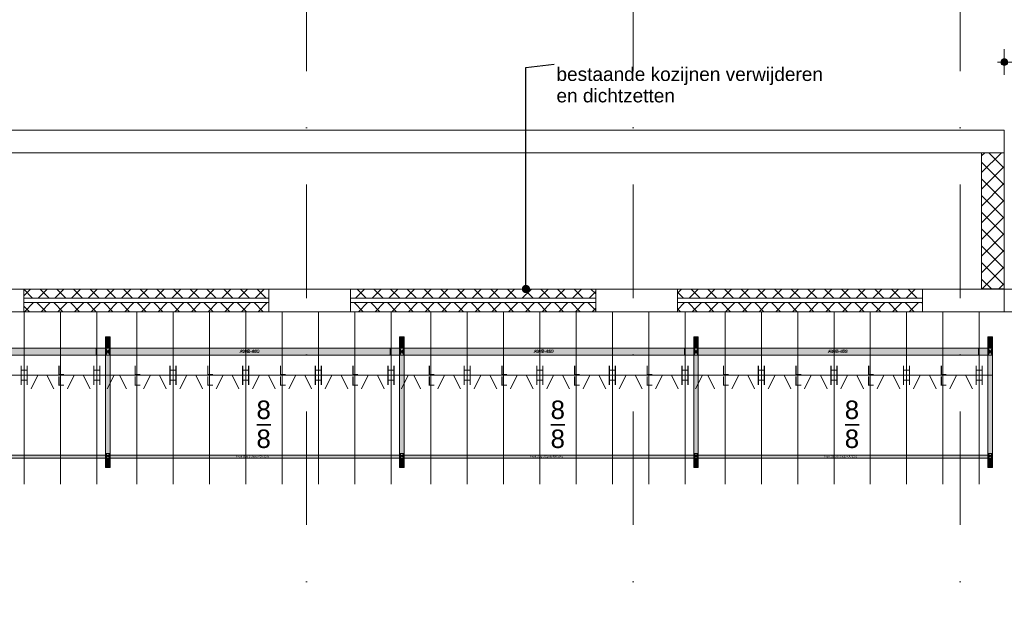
# Model space of a CAD drawing. Header units: millimetres. Extents: x -54205 to 99702, y -35458 to 70878.
# Tile 26 of 226: x -19108 to -8264, y 20699 to 27182. Entities that reach past the tile are written whole.
import ezdxf
from ezdxf.enums import TextEntityAlignment as Align

# ---------------------------------------------------------------- set-up
doc = ezdxf.new("R2010")
doc.units = ezdxf.units.MM
doc.header["$MEASUREMENT"] = 0
doc.linetypes.add('streep-punt', pattern=[2500, 1250, -625, 0, -625])
for name, color, linetype in [('21_0 NC Buitenwanden', 7, 'Continuous'), ('21_0 NC Buitenwanden Laagscheidingslijnen', 7, 'Continuous'), ('23 Vloeren', 7, 'Continuous'), ('New_21_0 NC Buitenwanden', 7, 'Continuous'), ('New_21_0 NC Buitenwanden Doorsnede-arcering', 7, 'Continuous'), ('New_21_0 NC Buitenwanden Ramen', 7, 'Continuous'), ('New_Klaver bicycle parking', 7, 'Continuous'), ('New_Klaver bicycle parking 2D arcering', 7, 'Continuous'), ('New_Maatvoering 1_ 100', 7, 'Continuous'), ('New_Maatvoering 1_ 100 2D arcering', 7, 'Continuous'), ('New_Ruimtefuncties Zone omranding', 7, 'Continuous'), ('Stramien', 7, 'Continuous')]:
    doc.layers.add(name, color=color, linetype=linetype)
doc.styles.add('GENERATED_STYLE_1', font='arial.ttf')
doc.dimstyles.new('GENERATED_STYLE__4', dxfattribs={"dimtxt": 179.999995, "dimasz": 142.5, "dimexe": 0.18, "dimexo": 0.0625, "dimgap": 0, "dimtad": 1, "dimtih": 1, "dimtoh": 1, "dimdec": 0, "dimzin": 0, "dimdsep": 46, "dimtxsty": 'GENERATED_STYLE_1', "dimblk": 'ARROWHEAD_11', "dimblk1": 'ARROWHEAD_11', "dimblk2": 'ARROWHEAD_11', "dimcen": 0.09, "dimse1": 1, "dimse2": 1, "dimclrd": 1, "dimclre": 1, "dimclrt": 2, "dimadec": 1, "dimazin": 0, "dimtfac": 1, "dimtdec": 4, "dimtmove": 0, "dimatfit": 3, "dimfxl": 1, "dimtolj": 1, "dimtzin": 0, "dimarcsym": 0})
doc.dimstyles.new('GENERATED_STYLE__9', dxfattribs={"dimtxt": 0.18, "dimasz": 182.4, "dimexe": 0.18, "dimexo": 0.0625, "dimgap": 0, "dimtad": 0, "dimtih": 1, "dimtoh": 1, "dimdec": 4, "dimzin": 0, "dimdsep": 46, "dimcen": 0.09, "dimadec": 0, "dimazin": 0, "dimtfac": 1, "dimtdec": 4, "dimtmove": 0, "dimatfit": 3, "dimldrblk": 'ARROWHEAD_11', "dimfxl": 1, "dimtolj": 1, "dimtzin": 0, "dimarcsym": 0})
pattern_1 = [(45, (0, 0), (-91.9239, 91.9239), []), (135, (0, 0), (91.9239, 91.9239), [])]

# ---------------------------------------------------------------- blocks, each defined once
blk = doc.blocks.new('Slab_4_1', base_point=(-44650, 6766))
at = {"layer": '23 Vloeren', "color": 255, "linetype": 'Continuous', "lineweight": 0, "flags": 128}
blk.add_lwpolyline([(-44650, 6766), (-1600, 6766), (-1600, 23966), (-44650, 23966), (-44650, 16591), (-51700, 16591), (-51700, 13866), (-52800, 13866), (-52800, 9271), (-49664, 9271), (-49664, 6616), (-47450, 6616), (-47450, 8366), (-45550, 8366), (-45550, 13866), (-44650, 13866)], close=True, dxfattribs=at)
blk = doc.blocks.new('R rechthoekige opening 26')
at = {"layer": 'New_21_0 NC Buitenwanden Ramen', "color": 9, "linetype": 'Continuous', "lineweight": 0}
for p, q in [((-1350, 136), (1350, 136)), ((-1350, -114), (1350, -114))]:
    blk.add_line(p, q, dxfattribs=at)
at = {"layer": 'New_21_0 NC Buitenwanden Ramen', "color": 1, "linetype": 'Continuous', "lineweight": 0}
for p, q in [((-1350, 0), (-1350, 136)), ((1350, 0), (1350, 136)), ((-1350, -114), (-1350, 0)), ((1350, -114), (1350, 0))]:
    blk.add_line(p, q, dxfattribs=at)
blk = doc.blocks.new('Wall_62_1', base_point=(-1600, 23966))
at = {"layer": '21_0 NC Buitenwanden', "color": 1, "linetype": 'Continuous', "lineweight": 0}
for p, q in [((-19064, 24216), (-19064, 24102)), ((-16364, 24216), (-16364, 24102)), ((-15464, 24216), (-15464, 24102)), ((-12764, 24216), (-12764, 24102)), ((-11864, 24216), (-11864, 24102)), ((-9164, 24216), (-9164, 24102)), ((-19064, 24102), (-19064, 23966)), ((-16364, 24102), (-16364, 23966)), ((-15464, 24102), (-15464, 23966)), ((-12764, 24102), (-12764, 23966)), ((-11864, 24102), (-11864, 23966)), ((-9164, 24102), (-9164, 23966))]:
    blk.add_line(p, q, dxfattribs=at)
at = {"layer": '21_0 NC Buitenwanden', "color": 1, "linetype": 'Continuous', "lineweight": 0, "flags": 128}
for points in [[(-19064, 24216), (-19964, 24216)], [(-15464, 24216), (-16364, 24216)], [(-11864, 24216), (-12764, 24216)], [(-8264, 24216), (-9164, 24216)], [(-19964, 23966), (-19064, 23966)], [(-16364, 23966), (-15464, 23966)], [(-12764, 23966), (-11864, 23966)], [(-9164, 23966), (-8264, 23966)]]:
    blk.add_lwpolyline(points, dxfattribs=at)
at = {"layer": 'New_21_0 NC Buitenwanden Ramen', "color": 1, "linetype": 'Continuous', "lineweight": 0, "zscale": 1000, "rotation": 179.9999999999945}
for p in [(-17714, 24102), (-10514, 24102)]:
    blk.add_blockref('R rechthoekige opening 26', p, dxfattribs=at)
at = {"layer": 'New_21_0 NC Buitenwanden Ramen', "color": 1, "linetype": 'Continuous', "lineweight": 0, "xscale": -1, "zscale": 1000, "rotation": 179.9999999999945}
for p in [(-14114, 24102), (-6914, 24102)]:
    blk.add_blockref('R rechthoekige opening 26', p, dxfattribs=at)
blk = doc.blocks.new('Wall_69_1', base_point=(-39904, 25966))
at = {"layer": '21_0 NC Buitenwanden', "color": 1, "linetype": 'Continuous', "lineweight": 0, "flags": 128}
for points in [[(-8264, 25966), (-39654, 25966)], [(-8264, 25966), (-8264, 25716)], [(-39654, 25716), (-8514, 25716)]]:
    blk.add_lwpolyline(points, dxfattribs=at)
at = {"layer": '21_0 NC Buitenwanden Laagscheidingslijnen', "color": 1, "linetype": 'Continuous', "lineweight": 0}
blk.add_line((-8264, 25716), (-8514, 25716), dxfattribs=at)
blk = doc.blocks.new('Wall_180_1', base_point=(-16364, 24216))
at = {"layer": 'New_21_0 NC Buitenwanden Doorsnede-arcering', "linetype": 'Continuous', "lineweight": 0, "true_color": 0x000000}
h = blk.add_hatch(dxfattribs=at)
h.set_pattern_fill('205_Ongewapend_beton_0001', color=18, style=0, pattern_type=2)
h.set_pattern_definition(pattern_1)
h.paths.add_polyline_path([(-16364, 24216), (-19064, 24216), (-19064, 24116), (-16364, 24116)])
at = {"layer": 'New_21_0 NC Buitenwanden', "color": 1, "linetype": 'Continuous', "lineweight": 0, "flags": 128}
for points in [[(-16364, 24216), (-19064, 24216)], [(-19064, 24216), (-19064, 24116)], [(-16364, 24116), (-16364, 24216)], [(-19064, 24116), (-16364, 24116)]]:
    blk.add_lwpolyline(points, dxfattribs=at)
blk = doc.blocks.new('Wall_181_1', base_point=(-12764, 24216))
at = {"layer": 'New_21_0 NC Buitenwanden Doorsnede-arcering', "linetype": 'Continuous', "lineweight": 0, "true_color": 0x000000}
h = blk.add_hatch(dxfattribs=at)
h.set_pattern_fill('205_Ongewapend_beton_0001', color=18, style=0, pattern_type=2)
h.set_pattern_definition(pattern_1)
h.paths.add_polyline_path([(-12764, 24216), (-15464, 24216), (-15464, 24116), (-12764, 24116)])
at = {"layer": 'New_21_0 NC Buitenwanden', "color": 1, "linetype": 'Continuous', "lineweight": 0, "flags": 128}
for points in [[(-12764, 24216), (-15464, 24216)], [(-15464, 24216), (-15464, 24116)], [(-12764, 24116), (-12764, 24216)], [(-15464, 24116), (-12764, 24116)]]:
    blk.add_lwpolyline(points, dxfattribs=at)
blk = doc.blocks.new('Wall_182_1', base_point=(-9164, 24216))
at = {"layer": 'New_21_0 NC Buitenwanden Doorsnede-arcering', "linetype": 'Continuous', "lineweight": 0, "true_color": 0x000000}
h = blk.add_hatch(dxfattribs=at)
h.set_pattern_fill('205_Ongewapend_beton_0001', color=18, style=0, pattern_type=2)
h.set_pattern_definition(pattern_1)
h.paths.add_polyline_path([(-9164, 24216), (-11864, 24216), (-11864, 24116), (-9164, 24116)])
at = {"layer": 'New_21_0 NC Buitenwanden', "color": 1, "linetype": 'Continuous', "lineweight": 0, "flags": 128}
for points in [[(-9164, 24216), (-11864, 24216)], [(-11864, 24216), (-11864, 24116)], [(-9164, 24116), (-9164, 24216)], [(-11864, 24116), (-9164, 24116)]]:
    blk.add_lwpolyline(points, dxfattribs=at)
blk = doc.blocks.new('Wall_195_1', base_point=(-8264, 25966))
at = {"layer": 'New_21_0 NC Buitenwanden Doorsnede-arcering', "linetype": 'Continuous', "lineweight": 0, "true_color": 0x000000}
h = blk.add_hatch(dxfattribs=at)
h.set_pattern_fill('205_Ongewapend_beton_0001', color=18, style=0, pattern_type=2)
h.set_pattern_definition(pattern_1)
h.paths.add_polyline_path([(-8514, 25716), (-8514, 24216), (-8264, 24216), (-8264, 25716)])
at = {"layer": '21_0 NC Buitenwanden Laagscheidingslijnen', "color": 1, "linetype": 'Continuous', "lineweight": 0}
blk.add_line((-8264, 25716), (-8514, 25716), dxfattribs=at)
at = {"layer": 'New_21_0 NC Buitenwanden', "color": 1, "linetype": 'Continuous', "lineweight": 0, "flags": 128}
for points in [[(-8514, 25716), (-8514, 24216)], [(-8264, 24216), (-8264, 25716)], [(-8514, 24216), (-8264, 24216)]]:
    blk.add_lwpolyline(points, dxfattribs=at)
blk = doc.blocks.new('Wall_300_1', base_point=(-16364, 23966))
at = {"layer": 'New_21_0 NC Buitenwanden Doorsnede-arcering', "linetype": 'Continuous', "lineweight": 0, "true_color": 0x000000}
h = blk.add_hatch(dxfattribs=at)
h.set_pattern_fill('205_Ongewapend_beton_0001', color=18, style=0, pattern_type=2)
h.set_pattern_definition(pattern_1)
h.paths.add_polyline_path([(-16364, 24066), (-19064, 24066), (-19064, 23966), (-16364, 23966)])
at = {"layer": 'New_21_0 NC Buitenwanden', "color": 1, "linetype": 'Continuous', "lineweight": 0, "flags": 128}
for points in [[(-16364, 24066), (-19064, 24066)], [(-19064, 24066), (-19064, 23966)], [(-19064, 23966), (-16364, 23966)], [(-16364, 23966), (-16364, 24066)]]:
    blk.add_lwpolyline(points, dxfattribs=at)
blk = doc.blocks.new('Wall_301_1', base_point=(-12764, 23966))
at = {"layer": 'New_21_0 NC Buitenwanden Doorsnede-arcering', "linetype": 'Continuous', "lineweight": 0, "true_color": 0x000000}
h = blk.add_hatch(dxfattribs=at)
h.set_pattern_fill('205_Ongewapend_beton_0001', color=18, style=0, pattern_type=2)
h.set_pattern_definition(pattern_1)
h.paths.add_polyline_path([(-12764, 24066), (-15464, 24066), (-15464, 23966), (-12764, 23966)])
at = {"layer": 'New_21_0 NC Buitenwanden', "color": 1, "linetype": 'Continuous', "lineweight": 0, "flags": 128}
for points in [[(-12764, 24066), (-15464, 24066)], [(-15464, 24066), (-15464, 23966)], [(-15464, 23966), (-12764, 23966)], [(-12764, 23966), (-12764, 24066)]]:
    blk.add_lwpolyline(points, dxfattribs=at)
blk = doc.blocks.new('Wall_302_1', base_point=(-9164, 23966))
at = {"layer": 'New_21_0 NC Buitenwanden Doorsnede-arcering', "linetype": 'Continuous', "lineweight": 0, "true_color": 0x000000}
h = blk.add_hatch(dxfattribs=at)
h.set_pattern_fill('205_Ongewapend_beton_0001', color=18, style=0, pattern_type=2)
h.set_pattern_definition(pattern_1)
h.paths.add_polyline_path([(-9164, 24066), (-11864, 24066), (-11864, 23966), (-9164, 23966)])
at = {"layer": 'New_21_0 NC Buitenwanden', "color": 1, "linetype": 'Continuous', "lineweight": 0, "flags": 128}
for points in [[(-9164, 24066), (-11864, 24066)], [(-11864, 24066), (-11864, 23966)], [(-11864, 23966), (-9164, 23966)], [(-9164, 23966), (-9164, 24066)]]:
    blk.add_lwpolyline(points, dxfattribs=at)
blk = doc.blocks.new('Standard grid marker')
at = {"layer": 'Stramien', "color": 1, "linetype": 'streep-punt', "lineweight": 0}
blk.add_line((1000, 0), (61400, 0), dxfattribs=at)
at = {"layer": 'Stramien', "color": 2, "lineweight": 0, "style": 'GENERATED_STYLE_1'}
for tag, p in [('AC_MarkerText_1_0', (-245, -80)), ('AC_MarkerText_1_1', (63155, -80))]:
    blk.add_attdef(tag, text='', height=350, rotation=270, dxfattribs=at).set_placement(p, align=Align.TOP_CENTER)
blk = doc.blocks.new('*D1204')
at = {"layer": 'New_Maatvoering 1_ 100 2D arcering', "linetype": 'Continuous', "lineweight": 0}
for points in [[(-8302, 26716), (-8299, 26702), (-8291, 26690), (-8279, 26682), (-8264, 26679), (-8250, 26682), (-8238, 26690), (-8230, 26702), (-8227, 26716), (-8230, 26731), (-8238, 26743), (-8250, 26751), (-8264, 26754), (-8279, 26751), (-8291, 26743), (-8299, 26731)], [(-5602, 26716), (-5599, 26702), (-5591, 26690), (-5579, 26682), (-5564, 26679), (-5550, 26682), (-5538, 26690), (-5530, 26702), (-5527, 26716), (-5530, 26731), (-5538, 26743), (-5550, 26751), (-5564, 26754), (-5579, 26751), (-5591, 26743), (-5599, 26731)]]:
    blk.add_hatch(color=1, dxfattribs=at).paths.add_polyline_path(points)
at = {"layer": 'New_Maatvoering 1_ 100', "color": 1, "linetype": 'Continuous', "lineweight": 0}
for p, q in [((-8264, 26754), (-8264, 26857)), ((-5564, 26754), (-5564, 26857)), ((-8339, 26716), (-8302, 26716)), ((-8264, 26576), (-8264, 26679)), ((-8227, 26716), (-5602, 26716)), ((-5564, 26576), (-5564, 26679))]:
    blk.add_line(p, q, dxfattribs=at)
for centre in [(-8264, 26716), (-5564, 26716)]:
    blk.add_circle(centre, 37.5, dxfattribs=at)
at = {"layer": 'New_Maatvoering 1_ 100', "color": 2, "lineweight": 0, "insert": (-7223, 26752), "char_height": 180, "attachment_point": 7, "style": 'GENERATED_STYLE_1'}
blk.add_mtext('\\A1;{\\pql;\\fArial|b0|i0|c0|p0;\\W1.000000;2.700}', dxfattribs=at)
blk = doc.blocks.new('ARROWHEAD_11')
at = {"color": 0, "linetype": 'Continuous', "lineweight": 0}
blk.add_line((0, 0), (-1, 0), dxfattribs=at)
at = {"color": 0, "linetype": 'Continuous', "lineweight": 0, "const_width": 0.25, "flags": 128}
blk.add_lwpolyline([(-0.125, 0, 1), (0.125, 0, 1)], format="xyb", close=True, dxfattribs=at)

msp = doc.modelspace()

# ---------------------------------------------------------------- hatches: boundary and pattern name
at = {"layer": 'New_Klaver bicycle parking 2D arcering', "linetype": 'Continuous', "lineweight": 0, "true_color": 0x778488}
for points in [[(-18113.4, 23688.8), (-18113.4, 23565.8), (-18163.4, 23565.8), (-18163.4, 23688.8)], [(-14874, 23688.8), (-14874, 23565.8), (-14924, 23565.8), (-14924, 23688.8)], [(-11634.6, 23688.8), (-11634.6, 23565.8), (-11684.6, 23565.8), (-11684.6, 23688.8)], [(-8395.2, 23688.8), (-8395.2, 23565.8), (-8445.1, 23565.8), (-8445.1, 23688.8)], [(-8395.1, 23566.3), (-36350.1, 23566.3), (-36350.1, 23487), (-8395.1, 23487)], [(-18163.4, 23565.8), (-18163.4, 23485.8), (-21352.8, 23485.8), (-21352.8, 23565.8)], [(-18138.4, 23525.8), (-18163.4, 23485.8), (-18163.4, 23565.8)], [(-18113.4, 23485.8), (-18138.4, 23525.8), (-18113.4, 23565.8)], [(-14924, 23565.8), (-14924, 23485.8), (-18113.4, 23485.8), (-18113.4, 23565.8)], [(-14899, 23525.8), (-14924, 23485.8), (-14924, 23565.8)], [(-14874, 23485.8), (-14899, 23525.8), (-14874, 23565.8)], [(-11684.6, 23565.8), (-11684.6, 23485.8), (-14874, 23485.8), (-14874, 23565.8)], [(-11659.6, 23525.8), (-11684.6, 23485.8), (-11684.6, 23565.8)], [(-11634.6, 23485.8), (-11659.6, 23525.8), (-11634.6, 23565.8)], [(-8445.1, 23565.8), (-8445.1, 23485.8), (-11634.6, 23485.8), (-11634.6, 23565.8)], [(-8420.2, 23525.8), (-8445.1, 23485.8), (-8445.1, 23565.8)], [(-8395.2, 23485.8), (-8420.2, 23525.8), (-8395.2, 23565.8)], [(-8395.1, 23565.8), (-8395.2, 23565.8), (-8395.2, 23485.8), (-8395.1, 23485.8)], [(-18113.4, 22404), (-18163.4, 22404), (-18163.4, 23485.8), (-18113.4, 23485.8)], [(-14874, 22404), (-14924, 22404), (-14924, 23485.8), (-14874, 23485.8)], [(-11634.6, 22404), (-11684.6, 22404), (-11684.6, 23485.8), (-11634.6, 23485.8)], [(-8395.2, 22404), (-8445.1, 22404), (-8445.1, 23485.8), (-8395.2, 23485.8)], [(-8395.1, 22383.3), (-36350.1, 22383.3), (-36350.1, 22354.7), (-8395.1, 22354.7)], [(-18138.4, 22379), (-18163.4, 22354), (-18163.4, 22404)], [(-18113.4, 22250), (-18163.4, 22250), (-18163.4, 22354), (-18113.4, 22354)], [(-18113.4, 22354), (-18138.4, 22379), (-18113.4, 22404)], [(-14899, 22379), (-14924, 22354), (-14924, 22404)], [(-14874, 22250), (-14924, 22250), (-14924, 22354), (-14874, 22354)], [(-14874, 22354), (-14899, 22379), (-14874, 22404)], [(-11659.6, 22379), (-11684.6, 22354), (-11684.6, 22404)], [(-11634.6, 22250), (-11684.6, 22250), (-11684.6, 22354), (-11634.6, 22354)], [(-11634.6, 22354), (-11659.6, 22379), (-11634.6, 22404)], [(-8420.2, 22379), (-8445.1, 22354), (-8445.1, 22404)], [(-8395.2, 22250), (-8445.1, 22250), (-8445.1, 22354), (-8395.2, 22354)], [(-8395.2, 22354), (-8420.2, 22379), (-8395.2, 22404)]]:
    msp.add_hatch(color=8, dxfattribs=at).paths.add_polyline_path(points)

# ---------------------------------------------------------------- linework, layer by layer
at = {"layer": 'New_Klaver bicycle parking', "color": 8, "linetype": 'Continuous', "lineweight": 0, "true_color": 0x778488}
for points in [[(-19058, 23965.6), (-19058, 22065.8)], [(-19058, 23965.6), (-19058, 22065.8)], [(-18658.1, 23965.6), (-18658.1, 22065.8)], [(-18658.1, 23965.6), (-18658.1, 22065.8)], [(-18258.1, 23965.6), (-18258.1, 22065.8)], [(-18258.1, 23965.6), (-18258.1, 22065.8)], [(-17818.2, 23965.6), (-17818.2, 22065.8)], [(-17818.2, 23965.6), (-17818.2, 22065.8)], [(-17418.3, 23965.6), (-17418.3, 22065.8)], [(-17418.3, 23965.6), (-17418.3, 22065.8)], [(-17018.3, 23965.6), (-17018.3, 22065.8)], [(-17018.3, 23965.6), (-17018.3, 22065.8)], [(-16618.4, 23965.6), (-16618.4, 22065.8)], [(-16618.4, 23965.6), (-16618.4, 22065.8)], [(-16218.5, 23965.6), (-16218.5, 22065.8)], [(-16218.5, 23965.6), (-16218.5, 22065.8)], [(-15818.5, 23965.6), (-15818.5, 22065.8)], [(-15818.5, 23965.6), (-15818.5, 22065.8)], [(-15418.6, 23965.6), (-15418.6, 22065.8)], [(-15418.6, 23965.6), (-15418.6, 22065.8)], [(-15018.7, 23965.6), (-15018.7, 22065.8)], [(-15018.7, 23965.6), (-15018.7, 22065.8)], [(-14578.8, 23965.6), (-14578.8, 22065.8)], [(-14578.8, 23965.6), (-14578.8, 22065.8)], [(-14178.8, 23965.6), (-14178.8, 22065.8)], [(-14178.8, 23965.6), (-14178.8, 22065.8)], [(-13778.9, 23965.6), (-13778.9, 22065.8)], [(-13778.9, 23965.6), (-13778.9, 22065.8)], [(-13379, 23965.6), (-13379, 22065.8)], [(-13379, 23965.6), (-13379, 22065.8)], [(-12979.3, 23965.6), (-12979.3, 22065.8)], [(-12979.3, 23965.6), (-12979.3, 22065.8)], [(-12579.4, 23965.6), (-12579.4, 22065.8)], [(-12579.4, 23965.6), (-12579.4, 22065.8)], [(-12179.5, 23965.6), (-12179.5, 22065.8)], [(-12179.5, 23965.6), (-12179.5, 22065.8)], [(-11779.5, 23965.6), (-11779.5, 22065.8)], [(-11779.5, 23965.6), (-11779.5, 22065.8)], [(-11339.6, 23965.6), (-11339.6, 22065.8)], [(-11339.6, 23965.6), (-11339.6, 22065.8)], [(-10939.7, 23965.6), (-10939.7, 22065.8)], [(-10939.7, 23965.6), (-10939.7, 22065.8)], [(-10539.8, 23965.6), (-10539.8, 22065.8)], [(-10539.8, 23965.6), (-10539.8, 22065.8)], [(-10139.8, 23965.6), (-10139.8, 22065.8)], [(-10139.8, 23965.6), (-10139.8, 22065.8)], [(-9739.9, 23965.6), (-9739.9, 22065.8)], [(-9739.9, 23965.6), (-9739.9, 22065.8)], [(-9339.9, 23965.6), (-9339.9, 22065.8)], [(-9339.9, 23965.6), (-9339.9, 22065.8)], [(-8940, 23965.6), (-8940, 22065.8)], [(-8940, 23965.6), (-8940, 22065.8)], [(-8540.1, 23965.6), (-8540.1, 22065.8)], [(-8540.1, 23965.6), (-8540.1, 22065.8)], [(-18113.2, 23688.7), (-18163.3, 23688.7), (-18163.3, 22249.7), (-18113.2, 22249.7)], [(-18113.2, 23688.7), (-18113.2, 22249.7)], [(-14873.7, 23688.7), (-14923.8, 23688.7), (-14923.8, 22249.7), (-14873.7, 22249.7)], [(-14873.7, 23688.7), (-14873.7, 22249.7)], [(-11634.3, 23688.7), (-11684.4, 23688.7), (-11684.4, 22249.7), (-11634.3, 22249.7)], [(-11634.3, 23688.7), (-11634.3, 22249.7)], [(-8395.1, 23688.7), (-8444.9, 23688.7), (-8444.9, 22249.7), (-8395.1, 22249.7)], [(-8395.1, 23688.7), (-8395.1, 22249.7)], [(-18266.7, 23486), (-18266.7, 23566)], [(-15027.2, 23486), (-15027.2, 23566)], [(-11787.8, 23486), (-11787.8, 23566)], [(-8548.3, 23486), (-8548.3, 23566)], [(-18113.2, 23485.7), (-17963.2, 23485.7)], [(-14923.8, 23485.7), (-14923.8, 23335.7)], [(-11684.4, 23485.7), (-11684.4, 23335.7)], [(-11634.3, 23485.7), (-11484.6, 23485.7)], [(-18808.1, 23265.6), (-19307.9, 23265.6)], [(-18808.1, 23265.6), (-19307.9, 23265.6)], [(-18908, 23265.6), (-18983.1, 23115.6)], [(-18908, 23265.6), (-18983.1, 23115.6)], [(-18408.1, 23265.6), (-18908, 23265.6)], [(-18408.1, 23265.6), (-18908, 23265.6)], [(-18808.1, 23265.6), (-18733.2, 23115.9)], [(-18808.1, 23265.6), (-18733.2, 23115.9)], [(-18508, 23265.6), (-18583.2, 23115.6)], [(-18508, 23265.6), (-18583.2, 23115.6)], [(-18008.2, 23265.6), (-18508, 23265.6)], [(-18008.2, 23265.6), (-18508, 23265.6)], [(-18408.1, 23265.6), (-18333.3, 23115.6)], [(-18408.1, 23265.6), (-18333.3, 23115.6)], [(-18068.1, 23265.6), (-18143.3, 23115.6)], [(-18068.1, 23265.6), (-18143.3, 23115.6)], [(-17568.3, 23265.6), (-18068.1, 23265.6)], [(-17568.3, 23265.6), (-18068.1, 23265.6)], [(-18008.2, 23265.6), (-17933.3, 23115.9)], [(-18008.2, 23265.6), (-17933.3, 23115.9)], [(-17668.2, 23265.6), (-17743.4, 23115.6)], [(-17668.2, 23265.6), (-17743.4, 23115.6)], [(-17168.4, 23265.6), (-17668.2, 23265.6)], [(-17168.4, 23265.6), (-17668.2, 23265.6)], [(-17568.3, 23265.6), (-17493.5, 23115.6)], [(-17568.3, 23265.6), (-17493.5, 23115.6)], [(-17268.3, 23265.6), (-17343.4, 23115.6)], [(-17268.3, 23265.6), (-17343.4, 23115.6)], [(-16768.4, 23265.6), (-17268.3, 23265.6)], [(-16768.4, 23265.6), (-17268.3, 23265.6)], [(-17168.4, 23265.6), (-17093.5, 23115.9)], [(-17168.4, 23265.6), (-17093.5, 23115.9)], [(-16868.3, 23265.6), (-16943.5, 23115.6)], [(-16868.3, 23265.6), (-16943.5, 23115.6)], [(-16368.5, 23265.6), (-16868.3, 23265.6)], [(-16368.5, 23265.6), (-16868.3, 23265.6)], [(-16768.4, 23265.6), (-16693.6, 23115.6)], [(-16768.4, 23265.6), (-16693.6, 23115.6)], [(-16468.4, 23265.6), (-16543.6, 23115.6)], [(-16468.4, 23265.6), (-16543.6, 23115.6)], [(-15968.6, 23265.6), (-16468.4, 23265.6)], [(-15968.6, 23265.6), (-16468.4, 23265.6)], [(-16368.5, 23265.6), (-16293.6, 23115.9)], [(-16368.5, 23265.6), (-16293.6, 23115.9)], [(-16068.8, 23265.6), (-16143.6, 23115.6)], [(-16068.8, 23265.6), (-16143.6, 23115.6)], [(-15568.6, 23265.6), (-16068.8, 23265.6)], [(-15568.6, 23265.6), (-16068.8, 23265.6)], [(-15968.6, 23265.6), (-15893.7, 23115.6)], [(-15968.6, 23265.6), (-15893.7, 23115.6)], [(-15668.8, 23265.6), (-15743.7, 23115.6)], [(-15668.8, 23265.6), (-15743.7, 23115.6)], [(-15168.7, 23265.6), (-15668.8, 23265.6)], [(-15168.7, 23265.6), (-15668.8, 23265.6)], [(-15568.6, 23265.6), (-15493.8, 23115.9)], [(-15568.6, 23265.6), (-15493.8, 23115.9)], [(-15268.9, 23265.6), (-15343.8, 23115.6)], [(-15268.9, 23265.6), (-15343.8, 23115.6)], [(-14768.7, 23265.6), (-15268.9, 23265.6)], [(-14768.7, 23265.6), (-15268.9, 23265.6)], [(-15168.7, 23265.6), (-15093.8, 23115.6)], [(-15168.7, 23265.6), (-15093.8, 23115.6)], [(-14828.7, 23265.6), (-14903.9, 23115.6)], [(-14828.7, 23265.6), (-14903.9, 23115.6)], [(-14328.8, 23265.6), (-14828.7, 23265.6)], [(-14328.8, 23265.6), (-14828.7, 23265.6)], [(-14768.7, 23265.6), (-14693.9, 23115.9)], [(-14768.7, 23265.6), (-14693.9, 23115.9)], [(-14429.1, 23265.6), (-14503.9, 23115.6)], [(-14429.1, 23265.6), (-14503.9, 23115.6)], [(-13928.9, 23265.6), (-14429.1, 23265.6)], [(-13928.9, 23265.6), (-14429.1, 23265.6)], [(-14328.8, 23265.6), (-14254, 23115.6)], [(-14328.8, 23265.6), (-14254, 23115.6)], [(-14029.1, 23265.6), (-14104, 23115.6)], [(-14029.1, 23265.6), (-14104, 23115.6)], [(-13529, 23265.6), (-14029.1, 23265.6)], [(-13529, 23265.6), (-14029.1, 23265.6)], [(-13928.9, 23265.6), (-13854.1, 23115.9)], [(-13928.9, 23265.6), (-13854.1, 23115.9)], [(-13629.2, 23265.6), (-13704, 23115.6)], [(-13629.2, 23265.6), (-13704, 23115.6)], [(-13129, 23265.6), (-13629.2, 23265.6)], [(-13129, 23265.6), (-13629.2, 23265.6)], [(-13529, 23265.6), (-13454.1, 23115.6)], [(-13529, 23265.6), (-13454.1, 23115.6)], [(-13229.3, 23265.6), (-13304.1, 23115.6)], [(-13229.3, 23265.6), (-13304.1, 23115.6)], [(-12729.1, 23265.6), (-13229.3, 23265.6)], [(-12729.1, 23265.6), (-13229.3, 23265.6)], [(-13129, 23265.6), (-13054.2, 23115.9)], [(-13129, 23265.6), (-13054.2, 23115.9)], [(-12829.3, 23265.6), (-12904.2, 23115.6)], [(-12829.3, 23265.6), (-12904.2, 23115.6)], [(-12329.2, 23265.6), (-12829.3, 23265.6)], [(-12329.2, 23265.6), (-12829.3, 23265.6)], [(-12729.1, 23265.6), (-12654.2, 23115.6)], [(-12729.1, 23265.6), (-12654.2, 23115.6)], [(-12429.4, 23265.6), (-12504.2, 23115.6)], [(-12429.4, 23265.6), (-12504.2, 23115.6)], [(-11929.2, 23265.6), (-12429.4, 23265.6)], [(-11929.2, 23265.6), (-12429.4, 23265.6)], [(-12329.2, 23265.6), (-12254.3, 23115.9)], [(-12329.2, 23265.6), (-12254.3, 23115.9)], [(-12029.4, 23265.6), (-12104.3, 23115.6)], [(-12029.4, 23265.6), (-12104.3, 23115.6)], [(-11529.3, 23265.6), (-12029.4, 23265.6)], [(-11529.3, 23265.6), (-12029.4, 23265.6)], [(-11929.2, 23265.6), (-11854.4, 23115.6)], [(-11929.2, 23265.6), (-11854.4, 23115.6)], [(-11589.5, 23265.6), (-11664.4, 23115.6)], [(-11589.5, 23265.6), (-11664.4, 23115.6)], [(-11089.4, 23265.6), (-11589.5, 23265.6)], [(-11089.4, 23265.6), (-11589.5, 23265.6)], [(-11529.3, 23265.6), (-11454.4, 23115.9)], [(-11529.3, 23265.6), (-11454.4, 23115.9)], [(-11189.6, 23265.6), (-11264.5, 23115.6)], [(-11189.6, 23265.6), (-11264.5, 23115.6)], [(-10689.5, 23265.6), (-11189.6, 23265.6)], [(-10689.5, 23265.6), (-11189.6, 23265.6)], [(-11089.4, 23265.6), (-11014.5, 23115.6)], [(-11089.4, 23265.6), (-11014.5, 23115.6)], [(-10789.7, 23265.6), (-10864.5, 23115.6)], [(-10789.7, 23265.6), (-10864.5, 23115.6)], [(-10289.5, 23265.6), (-10789.7, 23265.6)], [(-10289.5, 23265.6), (-10789.7, 23265.6)], [(-10689.5, 23265.6), (-10614.6, 23115.9)], [(-10689.5, 23265.6), (-10614.6, 23115.9)], [(-10389.7, 23265.6), (-10464.6, 23115.6)], [(-10389.7, 23265.6), (-10464.6, 23115.6)], [(-9889.9, 23265.6), (-10389.7, 23265.6)], [(-9889.9, 23265.6), (-10389.7, 23265.6)], [(-10289.5, 23265.6), (-10214.7, 23115.6)], [(-10289.5, 23265.6), (-10214.7, 23115.6)], [(-9989.8, 23265.6), (-10064.7, 23115.6)], [(-9989.8, 23265.6), (-10064.7, 23115.6)], [(-9490, 23265.6), (-9989.8, 23265.6)], [(-9490, 23265.6), (-9989.8, 23265.6)], [(-9889.9, 23265.6), (-9814.7, 23115.9)], [(-9889.9, 23265.6), (-9814.7, 23115.9)], [(-9589.9, 23265.6), (-9664.7, 23115.6)], [(-9589.9, 23265.6), (-9664.7, 23115.6)], [(-9090, 23265.6), (-9589.9, 23265.6)], [(-9090, 23265.6), (-9589.9, 23265.6)], [(-9490, 23265.6), (-9414.8, 23115.6)], [(-9490, 23265.6), (-9414.8, 23115.6)], [(-9189.9, 23265.6), (-9264.8, 23115.6)], [(-9189.9, 23265.6), (-9264.8, 23115.6)], [(-8690.1, 23265.6), (-9189.9, 23265.6)], [(-8690.1, 23265.6), (-9189.9, 23265.6)], [(-9090, 23265.6), (-9014.9, 23115.9)], [(-9090, 23265.6), (-9014.9, 23115.9)], [(-8790, 23265.6), (-8864.8, 23115.6)], [(-8790, 23265.6), (-8864.8, 23115.6)], [(-8395.1, 23265.6), (-8790, 23265.6)], [(-8395.1, 23265.6), (-8790, 23265.6)], [(-8690.1, 23265.6), (-8614.9, 23115.6)], [(-8690.1, 23265.6), (-8614.9, 23115.6)], [(-16341.8, 22724.9), (-16497.3, 22724.9)], [(-16342.2, 22717.9), (-16497.3, 22717.9)], [(-13102.7, 22717.9), (-13258.1, 22717.9)], [(-13102.7, 22724.9), (-13257.8, 22724.9)], [(-9863.3, 22717.9), (-10018.7, 22717.9)], [(-9863.3, 22724.9), (-10018.3, 22724.9)], [(-18113.2, 22353.8), (-18163.3, 22353.8), (-18113.2, 22403.9), (-18163.3, 22403.9)], [(-18113.2, 22353.8), (-18163.3, 22403.9)], [(-14873.7, 22353.8), (-14923.8, 22353.8), (-14873.7, 22403.9), (-14923.8, 22403.9)], [(-14873.7, 22353.8), (-14923.8, 22403.9)], [(-11634.3, 22353.8), (-11684.4, 22353.8), (-11634.3, 22403.9), (-11684.4, 22403.9)], [(-11634.3, 22353.8), (-11684.4, 22403.9)], [(-8395.1, 22353.8), (-8444.9, 22353.8), (-8395.1, 22403.9), (-8444.9, 22403.9)], [(-8395.1, 22353.8), (-8444.9, 22403.9)]]:
    msp.add_lwpolyline(points, dxfattribs=at)
at = {"layer": 'New_Klaver bicycle parking', "color": 149, "linetype": 'Continuous', "lineweight": 0, "true_color": 0x3c4244}
for points in [[(-18113.4, 23688.8), (-18163.4, 23688.8), (-18163.4, 22250), (-18113.4, 22250)], [(-14874, 23688.8), (-14924, 23688.8), (-14924, 22250), (-14874, 22250)], [(-11634.6, 23688.8), (-11684.6, 23688.8), (-11684.6, 22250), (-11634.6, 22250)], [(-8395.2, 23688.8), (-8445.1, 23688.8), (-8445.1, 22250), (-8395.2, 22250)], [(-18163.4, 23565.8), (-21352.8, 23565.8), (-21352.8, 23485.8), (-18163.4, 23485.8)], [(-18113.4, 23565.8), (-18163.4, 23565.8), (-18113.4, 23485.8), (-18163.4, 23485.8)], [(-14924, 23565.8), (-18113.4, 23565.8), (-18113.4, 23485.8), (-14924, 23485.8)], [(-14874, 23565.8), (-14924, 23565.8), (-14874, 23485.8), (-14924, 23485.8)], [(-11684.6, 23565.8), (-14874, 23565.8), (-14874, 23485.8), (-11684.6, 23485.8)], [(-11634.6, 23565.8), (-11684.6, 23565.8), (-11634.6, 23485.8), (-11684.6, 23485.8)], [(-8445.1, 23565.8), (-11634.6, 23565.8), (-11634.6, 23485.8), (-8445.1, 23485.8)], [(-8395.2, 23565.8), (-8445.1, 23565.8), (-8395.2, 23485.8), (-8445.1, 23485.8)], [(-18113.4, 22354), (-18163.4, 22354), (-18113.4, 22404), (-18163.4, 22404)], [(-14874, 22354), (-14924, 22354), (-14874, 22404), (-14924, 22404)], [(-11634.6, 22354), (-11684.6, 22354), (-11634.6, 22404), (-11684.6, 22404)], [(-8395.2, 22354), (-8445.1, 22354), (-8395.2, 22404), (-8445.1, 22404)]]:
    msp.add_lwpolyline(points, close=True, dxfattribs=at)
at = {"layer": 'New_Klaver bicycle parking', "color": 8, "linetype": 'Continuous', "lineweight": 0, "true_color": 0x778488}
for points in [[(-18163.3, 23485.7), (-21352.6, 23485.7), (-21352.6, 23565.6), (-18163.3, 23565.6)], [(-18163.3, 23485.7), (-21352.6, 23485.7), (-21352.6, 23565.6), (-18163.3, 23565.6)], [(-18113.2, 23565.6), (-18163.3, 23565.6), (-18113.2, 23485.7), (-18163.3, 23485.7)], [(-14923.8, 23485.7), (-18113.2, 23485.7), (-18113.2, 23565.6), (-14923.8, 23565.6)], [(-14923.8, 23485.7), (-18113.2, 23485.7), (-18113.2, 23565.6), (-14923.8, 23565.6)], [(-14873.7, 23565.6), (-14923.8, 23565.6), (-14873.7, 23485.7), (-14923.8, 23485.7)], [(-11684.4, 23485.7), (-14873.7, 23485.7), (-14873.7, 23565.6), (-11684.4, 23565.6)], [(-11684.4, 23485.7), (-14873.7, 23485.7), (-14873.7, 23565.6), (-11684.4, 23565.6)], [(-11634.3, 23565.6), (-11684.4, 23565.6), (-11634.3, 23485.7), (-11684.4, 23485.7)], [(-8444.9, 23485.7), (-11634.3, 23485.7), (-11634.3, 23565.6), (-8444.9, 23565.6)], [(-8444.9, 23485.7), (-11634.3, 23485.7), (-11634.3, 23565.6), (-8444.9, 23565.6)], [(-8395.1, 23565.6), (-8444.9, 23565.6), (-8395.1, 23485.7), (-8444.9, 23485.7)], [(-18163.3, 22353.8), (-21352.6, 22353.8), (-21352.6, 22383.9), (-18163.3, 22383.9)], [(-14923.8, 22353.8), (-18113.2, 22353.8), (-18113.2, 22383.9), (-14923.8, 22383.9)], [(-11684.4, 22353.8), (-14873.7, 22353.8), (-14873.7, 22383.9), (-11684.4, 22383.9)], [(-8444.9, 22353.8), (-11634.3, 22353.8), (-11634.3, 22383.9), (-8444.9, 22383.9)]]:
    msp.add_lwpolyline(points, close=True, dxfattribs=at)
at = {"layer": 'New_Klaver bicycle parking', "color": 149, "linetype": 'Continuous', "lineweight": 0, "true_color": 0x3c4244}
msp.add_lwpolyline([(-8395.1, 23565.8), (-8395.2, 23565.8), (-8395.2, 23485.8), (-8395.1, 23485.8)], dxfattribs=at)
at = {"layer": 'New_Ruimtefuncties Zone omranding', "color": 7, "linetype": 'Continuous', "lineweight": 0, "true_color": 0xd5f4ff, "flags": 128}
msp.add_lwpolyline([(-36450, 23965.5), (-36450, 6765.6), (-1600, 6765.6), (-1600, 23965.6)], close=True, dxfattribs=at)

# ---------------------------------------------------------------- block references
at = {"layer": '21_0 NC Buitenwanden', "color": 1, "lineweight": 0}
for name, p in [('Wall_69_1', (-39904.1, 25966.3)), ('Wall_62_1', (-1600, 23965.6))]:
    msp.add_blockref(name, p, dxfattribs=at)
at = {"layer": '23 Vloeren', "color": 255, "linetype": 'Continuous', "lineweight": 0}
msp.add_blockref('Slab_4_1', (-44650, 6765.6), dxfattribs=at)
at = {"layer": 'New_21_0 NC Buitenwanden', "color": 1, "lineweight": 0}
for name, p in [('Wall_195_1', (-8264.3, 25966.3)), ('Wall_180_1', (-16364.3, 24215.6)), ('Wall_181_1', (-12764.3, 24215.6)), ('Wall_182_1', (-9164.3, 24215.6)), ('Wall_300_1', (-16364.3, 23965.6)), ('Wall_301_1', (-12764.3, 23965.6)), ('Wall_302_1', (-9164.3, 23965.6))]:
    msp.add_blockref(name, p, dxfattribs=at)
at = {"layer": 'Stramien', "color": 1, "linetype": 'Continuous', "lineweight": 0, "zscale": 1000, "rotation": 90}
for p in [(-15950, -1884.3), (-12350, -1884.3), (-8750, -1884.3)]:
    msp.add_blockref('Standard grid marker', p, dxfattribs=at)

# ---------------------------------------------------------------- texts
at = {"layer": 'New_Klaver bicycle parking', "color": 254, "linetype": 'Continuous', "lineweight": 0, "true_color": 0xd1d7d8, "attachment_point": 9, "style": 'GENERATED_STYLE_1'}
for s, insert, char_height in [('\\A1;{\\pqr;\\fArial|b0|i0|c0|p0;\\W1.000000;AWB-400}', (-16474.9, 23509.6), 35.63), ('\\A1;{\\pqr;\\fArial|b0|i0|c0|p0;\\W1.000000;AWB-400}', (-16466, 23513.5), 35.63), ('\\A1;{\\pqr;\\fArial|b0|i0|c0|p0;\\W1.000000;AWB-400}', (-13235.5, 23509.6), 35.63), ('\\A1;{\\pqr;\\fArial|b0|i0|c0|p0;\\W1.000000;AWB-400}', (-13226.6, 23513.5), 35.63), ('\\A1;{\\pqr;\\fArial|b0|i0|c0|p0;\\W1.000000;AWB-400}', (-9996.1, 23509.6), 35.63), ('\\A1;{\\pqr;\\fArial|b0|i0|c0|p0;\\W1.000000;AWB-400}', (-9987.2, 23513.5), 35.63), ('\\A1;{\\pqr;\\fArial|b0|i0|c0|p0;\\W1.000000;Front Strip 8 Spots 400 30x5}', (-16362.7, 22355.9), 20.36), ('\\A1;{\\pqr;\\fArial|b0|i0|c0|p0;\\W1.000000;Front Strip 8 Spots 400 30x5}', (-13123.3, 22355.9), 20.36), ('\\A1;{\\pqr;\\fArial|b0|i0|c0|p0;\\W1.000000;Front Strip 8 Spots 400 30x5}', (-9883.8, 22355.9), 20.36)]:
    msp.add_mtext(s, dxfattribs=dict(at, insert=insert, char_height=char_height))
at = {"layer": 'New_Klaver bicycle parking', "color": 8, "linetype": 'Continuous', "lineweight": 0, "true_color": 0x778488, "attachment_point": 9, "style": 'GENERATED_STYLE_1'}
for s, insert, char_height in [('\\A1;{\\pqr;\\fArial|b0|i0|c0|p0;\\W1.000000;H}', (-19007.9, 23268.5), 101.8), ('\\A1;{\\pqr;\\fArial|b0|i0|c0|p0;\\W1.000000;L}', (-18615.2, 23269.1), 101.8), ('\\A1;{\\pqr;\\fArial|b0|i0|c0|p0;\\W1.000000;H}', (-18208, 23268.5), 101.8), ('\\A1;{\\pqr;\\fArial|b0|i0|c0|p0;\\W1.000000;L}', (-17775.4, 23269.1), 101.8), ('\\A1;{\\pqr;\\fArial|b0|i0|c0|p0;\\W1.000000;H}', (-17368.2, 23268.5), 101.8), ('\\A1;{\\pqr;\\fArial|b0|i0|c0|p0;\\W1.000000;L}', (-16975.5, 23269.1), 101.8), ('\\A1;{\\pqr;\\fArial|b0|i0|c0|p0;\\W1.000000;H}', (-16568.3, 23268.5), 101.8), ('\\A1;{\\pqr;\\fArial|b0|i0|c0|p0;\\W1.000000;L}', (-16175.7, 23269.1), 101.8), ('\\A1;{\\pqr;\\fArial|b0|i0|c0|p0;\\W1.000000;H}', (-15768.5, 23268.5), 101.8), ('\\A1;{\\pqr;\\fArial|b0|i0|c0|p0;\\W1.000000;L}', (-15375.8, 23269.1), 101.8), ('\\A1;{\\pqr;\\fArial|b0|i0|c0|p0;\\W1.000000;H}', (-14968.6, 23268.5), 101.8), ('\\A1;{\\pqr;\\fArial|b0|i0|c0|p0;\\W1.000000;L}', (-14536, 23269.1), 101.8), ('\\A1;{\\pqr;\\fArial|b0|i0|c0|p0;\\W1.000000;H}', (-14128.8, 23268.5), 101.8), ('\\A1;{\\pqr;\\fArial|b0|i0|c0|p0;\\W1.000000;L}', (-13736.1, 23269.1), 101.8), ('\\A1;{\\pqr;\\fArial|b0|i0|c0|p0;\\W1.000000;H}', (-13328.9, 23268.5), 101.8), ('\\A1;{\\pqr;\\fArial|b0|i0|c0|p0;\\W1.000000;L}', (-12936.3, 23269.1), 101.8), ('\\A1;{\\pqr;\\fArial|b0|i0|c0|p0;\\W1.000000;H}', (-12529.1, 23268.5), 101.8), ('\\A1;{\\pqr;\\fArial|b0|i0|c0|p0;\\W1.000000;L}', (-12136.4, 23269.1), 101.8), ('\\A1;{\\pqr;\\fArial|b0|i0|c0|p0;\\W1.000000;H}', (-11729.2, 23268.5), 101.8), ('\\A1;{\\pqr;\\fArial|b0|i0|c0|p0;\\W1.000000;L}', (-11296.6, 23269.1), 101.8), ('\\A1;{\\pqr;\\fArial|b0|i0|c0|p0;\\W1.000000;H}', (-10889.4, 23268.5), 101.8), ('\\A1;{\\pqr;\\fArial|b0|i0|c0|p0;\\W1.000000;L}', (-10496.7, 23269.1), 101.8), ('\\A1;{\\pqr;\\fArial|b0|i0|c0|p0;\\W1.000000;H}', (-10089.5, 23268.5), 101.8), ('\\A1;{\\pqr;\\fArial|b0|i0|c0|p0;\\W1.000000;L}', (-9696.9, 23269.1), 101.8), ('\\A1;{\\pqr;\\fArial|b0|i0|c0|p0;\\W1.000000;H}', (-9289.6, 23268.5), 101.8), ('\\A1;{\\pqr;\\fArial|b0|i0|c0|p0;\\W1.000000;L}', (-8897, 23269.1), 101.8), ('\\A1;{\\pqr;\\fArial|b0|i0|c0|p0;\\W1.000000;H}', (-8489.8, 23268.5), 101.8), ('\\A1;{\\pqr;\\fArial|b0|i0|c0|p0;\\W1.000000;H}', (-19007.9, 23158.9), 101.8), ('\\A1;{\\pqr;\\fArial|b0|i0|c0|p0;\\W1.000000;L}', (-18615.2, 23152.6), 101.8), ('\\A1;{\\pqr;\\fArial|b0|i0|c0|p0;\\W1.000000;H}', (-18208, 23158.9), 101.8), ('\\A1;{\\pqr;\\fArial|b0|i0|c0|p0;\\W1.000000;L}', (-17775.4, 23152.6), 101.8), ('\\A1;{\\pqr;\\fArial|b0|i0|c0|p0;\\W1.000000;H}', (-17368.2, 23158.9), 101.8), ('\\A1;{\\pqr;\\fArial|b0|i0|c0|p0;\\W1.000000;L}', (-16975.5, 23152.6), 101.8), ('\\A1;{\\pqr;\\fArial|b0|i0|c0|p0;\\W1.000000;H}', (-16568.3, 23158.9), 101.8), ('\\A1;{\\pqr;\\fArial|b0|i0|c0|p0;\\W1.000000;L}', (-16175.7, 23152.6), 101.8), ('\\A1;{\\pqr;\\fArial|b0|i0|c0|p0;\\W1.000000;H}', (-15768.5, 23158.9), 101.8), ('\\A1;{\\pqr;\\fArial|b0|i0|c0|p0;\\W1.000000;L}', (-15375.8, 23152.6), 101.8), ('\\A1;{\\pqr;\\fArial|b0|i0|c0|p0;\\W1.000000;H}', (-14968.6, 23158.9), 101.8), ('\\A1;{\\pqr;\\fArial|b0|i0|c0|p0;\\W1.000000;L}', (-14536, 23152.6), 101.8), ('\\A1;{\\pqr;\\fArial|b0|i0|c0|p0;\\W1.000000;H}', (-14128.8, 23158.9), 101.8), ('\\A1;{\\pqr;\\fArial|b0|i0|c0|p0;\\W1.000000;L}', (-13736.1, 23152.6), 101.8), ('\\A1;{\\pqr;\\fArial|b0|i0|c0|p0;\\W1.000000;H}', (-13328.9, 23158.9), 101.8), ('\\A1;{\\pqr;\\fArial|b0|i0|c0|p0;\\W1.000000;L}', (-12936.3, 23152.6), 101.8), ('\\A1;{\\pqr;\\fArial|b0|i0|c0|p0;\\W1.000000;H}', (-12529.1, 23158.9), 101.8), ('\\A1;{\\pqr;\\fArial|b0|i0|c0|p0;\\W1.000000;L}', (-12136.4, 23152.6), 101.8), ('\\A1;{\\pqr;\\fArial|b0|i0|c0|p0;\\W1.000000;H}', (-11729.2, 23158.9), 101.8), ('\\A1;{\\pqr;\\fArial|b0|i0|c0|p0;\\W1.000000;L}', (-11296.6, 23152.6), 101.8), ('\\A1;{\\pqr;\\fArial|b0|i0|c0|p0;\\W1.000000;H}', (-10889.4, 23158.9), 101.8), ('\\A1;{\\pqr;\\fArial|b0|i0|c0|p0;\\W1.000000;L}', (-10496.7, 23152.6), 101.8), ('\\A1;{\\pqr;\\fArial|b0|i0|c0|p0;\\W1.000000;H}', (-10089.5, 23158.9), 101.8), ('\\A1;{\\pqr;\\fArial|b0|i0|c0|p0;\\W1.000000;L}', (-9696.9, 23152.6), 101.8), ('\\A1;{\\pqr;\\fArial|b0|i0|c0|p0;\\W1.000000;H}', (-9289.6, 23158.9), 101.8), ('\\A1;{\\pqr;\\fArial|b0|i0|c0|p0;\\W1.000000;L}', (-8897, 23152.6), 101.8), ('\\A1;{\\pqr;\\fArial|b0|i0|c0|p0;\\W1.000000;H}', (-8489.8, 23158.9), 101.8), ('\\A1;{\\pqr;\\fArial|b0|i0|c0|p0;\\W1.000000;8}', (-16342.1, 22780.7), 203.599), ('\\A1;{\\pqr;\\fArial|b0|i0|c0|p0;\\W1.000000;8}', (-13102.7, 22780.7), 203.599), ('\\A1;{\\pqr;\\fArial|b0|i0|c0|p0;\\W1.000000;8}', (-9863.3, 22780.7), 203.599), ('\\A1;{\\pqr;\\fArial|b0|i0|c0|p0;\\W1.000000;8}', (-16342.4, 22461.7), 203.599), ('\\A1;{\\pqr;\\fArial|b0|i0|c0|p0;\\W1.000000;8}', (-13103, 22461.7), 203.599), ('\\A1;{\\pqr;\\fArial|b0|i0|c0|p0;\\W1.000000;8}', (-9863.6, 22461.7), 203.599)]:
    msp.add_mtext(s, dxfattribs=dict(at, insert=insert, char_height=char_height))
at = {"layer": 'New_Maatvoering 1_ 100', "color": 2, "linetype": 'Continuous', "lineweight": 0, "insert": (-13196.5, 26657.1), "char_height": 150, "attachment_point": 1, "line_spacing_factor": 0.942898, "style": 'GENERATED_STYLE_1'}
msp.add_mtext('\\A1;{\\pql;\\fArial|b0|i0|c0|p0;\\W1.000000;bestaande kozijnen verwijderen\\P\\pql;\\fArial|b0|i0|c0|p0;\\W1.000000;en dichtzetten}', dxfattribs=at)

# ---------------------------------------------------------------- dimensions: what is measured, and where the dimension line sits
at = {"layer": 'New_Maatvoering 1_ 100', "color": 1, "linetype": 'Continuous', "lineweight": 0}
dim = msp.add_linear_dim(base=(-5564.3, 26716.4), p1=(-8264.3, 25966.3), p2=(-5564.3, 24215.6), dimstyle='GENERATED_STYLE__4', dxfattribs=at)
dim.commit()
dim.dimension.update_dxf_attribs({"geometry": '*D1204', "text_midpoint": (-6921.6, 26842.4), "dimtype": 160})

# ---------------------------------------------------------------- leaders
at = {"layer": 'New_Maatvoering 1_ 100', "color": 9, "linetype": 'Continuous', "lineweight": 0, "annotation_type": 0, "has_hookline": 1, "hookline_direction": 0, "text_width": 2904.5}
msp.add_leader([(-13532.7, 24215.6), (-13532.7, 26657.1), (-13221.5, 26691.4)], dimstyle='GENERATED_STYLE__9', dxfattribs=at)

doc.saveas('drawing.dxf')
